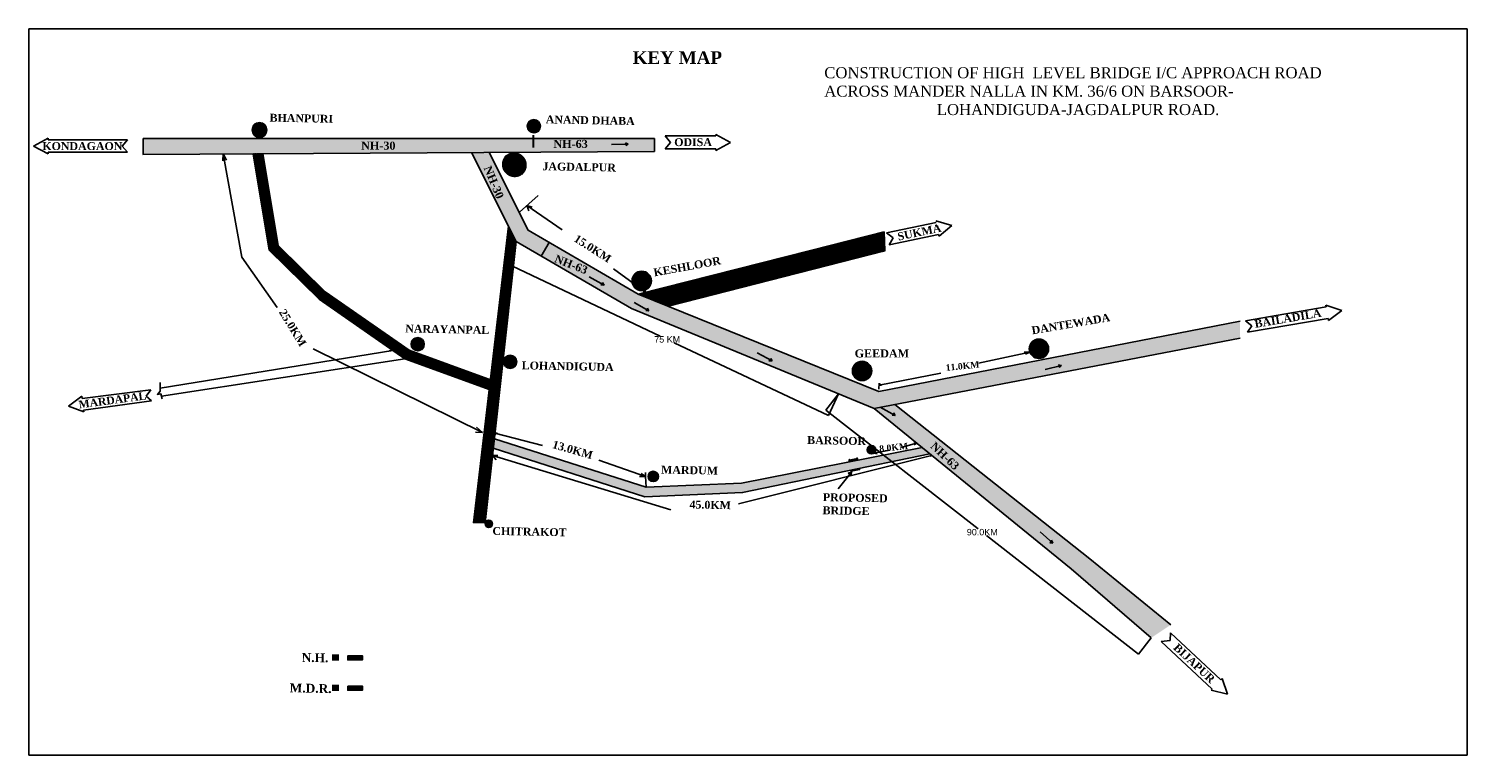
# Model space of a CAD drawing. Header units: metres. Extents: x 8674 to 48049, y 1780 to 5719.
# Tile 1 of 2: x 8674 to 13236, y 1780 to 4083. Entities that reach past the tile are written whole.
import ezdxf

# ---------------------------------------------------------------- set-up
doc = ezdxf.new("R2010")
doc.units = ezdxf.units.M
doc.header["$MEASUREMENT"] = 0
doc.layers.add('TEX', color=6, linetype='Continuous')
doc.layers.add('TEX @ 1', color=6, linetype='Continuous')
doc.styles.get("Standard").update_dxf_attribs({"font": 'arial.ttf'})
doc.styles.add('style1', font='txt.shx', dxfattribs={"height": 1})
doc.dimstyles.get("Standard").update_dxf_attribs({"dimtxt": 0.18, "dimasz": 0.18, "dimexe": 0.18, "dimexo": 0.0625, "dimgap": 0.09, "dimtad": 0, "dimtih": 1, "dimtoh": 1, "dimdec": 4, "dimzin": 0, "dimdsep": 46, "dimtxsty": 'Standard', "dimcen": 0.09, "dimadec": 0, "dimazin": 0, "dimtfac": 1, "dimtdec": 4, "dimtofl": 0, "dimtmove": 0, "dimatfit": 3, "dimfxl": 0, "dimtolj": 1, "dimtzin": 0, "dimarcsym": 0})
pattern_1 = [(45, (8766.64289, 2783.73114), (-0.0883883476, 0.0883883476), [])]
pattern_2 = [(45, (5928.89046, 0), (-0.0883883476, 0.0883883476), [])]

# ---------------------------------------------------------------- blocks, each defined once
blk = doc.blocks.new('*D4')
at = {"color": 0, "lineweight": -2, "transparency": 16777216}
for p, q in [((10220.5, 3408.3), (10187.9, 3339.5)), ((10188.2, 3339.6), (10677.1, 3108.5)), ((11210.2, 2856.6), (10721.4, 3087.6)), ((11242.8, 2925.2), (11210.3, 2856.4))]:
    blk.add_line(p, q, dxfattribs=at)
at = {"color": 0, "transparency": 16777216}
for points in [[(10188.2, 3339.6), (10188.2, 3339.5), (10188, 3339.6)], [(11210.2, 2856.6), (11210.2, 2856.6), (11210.4, 2856.5)]]:
    blk.add_solid(points, dxfattribs=at)
at = {"layer": 'Defpoints', "color": 0, "transparency": 16777216}
for p in [(10220.5, 3408.3), (11242.9, 2925.2), (11210.4, 2856.5)]:
    blk.add_point(p, dxfattribs=at)
at = {"color": 0, "transparency": 16777216, "insert": (10699.2, 3098.1), "char_height": 0.18, "attachment_point": 5}
blk.add_mtext('\\A1;{\\H113.33333x;75 KM}', dxfattribs=at)
blk = doc.blocks.new('*D5')
at = {"color": 0, "lineweight": -2, "transparency": 16777216}
for p, q in [((11242.8, 2925.2), (11202.4, 2873.4)), ((11202.7, 2873.4), (11684.8, 2497.5)), ((12193.9, 2100.7), (11711.8, 2476.5)), ((12234.3, 2152.2), (12193.9, 2100.4))]:
    blk.add_line(p, q, dxfattribs=at)
at = {"color": 0, "transparency": 16777216}
for points in [[(11202.7, 2873.4), (11202.7, 2873.4), (11202.6, 2873.5)], [(12193.9, 2100.7), (12193.8, 2100.6), (12194, 2100.5)]]:
    blk.add_solid(points, dxfattribs=at)
at = {"layer": 'Defpoints', "color": 0, "transparency": 16777216}
for p in [(11242.9, 2925.2), (12234.3, 2152.2), (12194, 2100.5)]:
    blk.add_point(p, dxfattribs=at)
at = {"color": 0, "transparency": 16777216, "insert": (11698.3, 2487), "char_height": 0.18, "attachment_point": 5}
blk.add_mtext('\\A1;{\\H113.33333x;90.0KM}', dxfattribs=at)

msp = doc.modelspace()

# ---------------------------------------------------------------- hatches: boundary and pattern name
h = msp.add_hatch()
h.set_pattern_fill('ANSI31', color=1)
h.set_pattern_definition([(45, (9608.67435, 2882.40104), (-0.088388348, 0.088388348), [])])
edge = h.paths.add_edge_path()
edge.add_arc((10276.31972, 3773.9382), 20.91606, 0, 360)
h = msp.add_hatch()
h.set_pattern_fill('ANSI31', color=1)
h.set_pattern_definition([(45, (8738.53175, 2870.53336), (-0.088388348, 0.088388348), [])])
edge = h.paths.add_edge_path()
edge.add_arc((9406.17712, 3762.07052), 23.48021, 0, 360)
at = {"true_color": 0xf1eb1f}
h = msp.add_hatch(dxfattribs=at)
h.set_pattern_fill('ANSI31', color=2)
h.set_pattern_definition(pattern_1)
h.paths.add_polyline_path([(10658.49155, 3734.81184), (9037.15223, 3734.81184), (9037.41984, 3684.82061), (10658.54137, 3693.49849)])
at = {"true_color": 0x2776bb}
h = msp.add_hatch(dxfattribs=at)
h.set_pattern_fill('ANSI31', color=152)
h.set_pattern_definition(pattern_1)
h.paths.add_polyline_path([(9464.91148, 3395.78418), (9416.78916, 3686.85138), (9386.4088, 3686.68875), (9436.90945, 3381.23624), (9595.40566, 3225.58459), (9866.61419, 3037.01424), (10138.00284, 2937.86838), (10141.41478, 2968.56118), (9880.55383, 3063.86098), (9614.61529, 3248.76713)])
at = {"true_color": 0xf1eb1f}
h = msp.add_hatch(dxfattribs=at)
h.set_pattern_fill('ANSI31', color=2)
h.set_pattern_definition(pattern_1)
h.paths.add_polyline_path([(10258.43642, 3444.12916), (10134.0152, 3690.69069), (10078.16057, 3690.3917), (10220.48795, 3408.34609), (10585.44123, 3196.44015), (11355.33653, 2878.82121), (12515.95989, 3102.31341), (12515.95989, 3156.24278), (11369.87347, 2933.39685), (10607.47162, 3241.46586)])
h.paths.add_polyline_path([(11421.04839, 2891.11186), (11355.36788, 2878.7957), (11980.00797, 2370.48718), (12234.29957, 2152.2292), (12296.0935, 2193.39754), (12039.11709, 2402.08938)])
h = msp.add_hatch()
h.set_pattern_fill('ANSI31', color=1)
h.set_pattern_definition([(45, (5946.87322, 2.91233), (-0.0883883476, 0.0883883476), [])])
edge = h.paths.add_edge_path()
edge.add_arc((10214.37896, 3651.85278), 37.88705, 0, 360)
at = {"true_color": 0x2776bb}
h = msp.add_hatch(dxfattribs=at)
h.set_pattern_fill('ANSI31', color=152)
h.paths.add_polyline_path([(10220.48795, 3408.34609), (10195.75221, 3457.36411), (10084.6246, 2516.75056), (10121.50188, 2517.8976)])
at = {"true_color": 0xf1eb1f}
h = msp.add_hatch(dxfattribs=at)
h.set_pattern_fill('ANSI31', color=2)
h.set_pattern_definition(pattern_1)
h.paths.add_polyline_path([(11389.62431, 3378.73488), (11387.08608, 3439.66414), (10607.47162, 3241.46586), (10702.58346, 3203.03336)])
h = msp.add_hatch()
h.set_pattern_fill('ANSI31', color=1)
h.set_pattern_definition(pattern_2)
edge = h.paths.add_edge_path()
edge.add_arc((10618.34388, 3283.72494), 30.6532, 0, 360)
h = msp.add_hatch()
h.set_pattern_fill('ANSI31', color=1)
h.set_pattern_definition([(45, (9240.19581, 2191.27393), (-0.088388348, 0.088388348), [])])
edge = h.paths.add_edge_path()
edge.add_arc((9907.84118, 3082.81109), 20.91606, 0, 360)
h = msp.add_hatch()
h.set_pattern_fill('ANSI31', color=1)
h.set_pattern_definition([(45, (7188.44391, -215.38637), (-0.0883883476, 0.0883883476), [])])
edge = h.paths.add_edge_path()
edge.add_arc((11877.89733, 3068.33857), 30.6532, 0, 360)
h = msp.add_hatch()
h.set_pattern_fill('ANSI31', color=1)
h.set_pattern_definition([(45, (9533.64486, 2135.60956), (-0.088388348, 0.088388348), [])])
edge = h.paths.add_edge_path()
edge.add_arc((10201.29022, 3027.14672), 20.91606, 0, 360)
h = msp.add_hatch()
h.set_pattern_fill('ANSI31', color=1)
h.set_pattern_definition([(45, (6627.69274, -285.50209), (-0.0883883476, 0.0883883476), [])])
edge = h.paths.add_edge_path()
edge.add_arc((11317.14616, 2998.22285), 30.6532, 0, 360)
at = {"true_color": 0x2776bb}
h = msp.add_hatch(dxfattribs=at)
h.set_pattern_fill('ANSI31', color=152)
h.set_pattern_definition(pattern_1)
h.paths.add_polyline_path([(10151.00254, 2783.27653), (10147.62188, 2752.86518), (10628.17282, 2599.54087), (10938.21229, 2612.44238), (11531.48637, 2735.47712), (11507.62922, 2754.89117), (10934.55833, 2642.31629), (10632.23197, 2629.73574)])
h = msp.add_hatch()
h.set_pattern_fill('ANSI31', color=1)
h.set_pattern_definition([(45, (5956.22785, 4.96396), (-0.0883883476, 0.0883883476), [])])
edge = h.paths.add_edge_path()
edge.add_arc((11346.87188, 2748.39751), 13.3379, 0, 360)
h = msp.add_hatch()
h.set_pattern_fill('ANSI31', color=1)
h.set_pattern_definition(pattern_2)
h.paths.add_polyline_path([(11276.15809, 2715.18913), (11275.95696, 2717.65534), (11276.71722, 2717.79496), (11276.90846, 2715.34326), (11301.24736, 2720.34267), (11300.95306, 2722.67494), (11301.80167, 2722.8598), (11302.2005, 2720.53845), (11302.79032, 2717.65084), (11276.36047, 2712.26449)])
h = msp.add_hatch(color=1)
h.dxf.hatch_style = 1
h.paths.add_polyline_path([(11276.15809, 2715.18913), (11275.95696, 2717.65534), (11276.71722, 2717.79496), (11276.90846, 2715.34326), (11301.24736, 2720.34267), (11300.95306, 2722.67494), (11301.80167, 2722.8598), (11302.2005, 2720.53845), (11302.79032, 2717.65084), (11276.36047, 2712.26449)])
h = msp.add_hatch()
h.set_pattern_fill('ANSI31', color=1)
h.set_pattern_definition([(45, (9987.32065, 1772.24849), (-0.088388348, 0.088388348), [])])
edge = h.paths.add_edge_path()
edge.add_arc((10654.96601, 2663.78565), 16.26473, 0, 360)
h = msp.add_hatch(color=1)
h.dxf.hatch_style = 1
h.paths.add_polyline_path([(11309.39038, 2685.39465), (11308.80201, 2688.27013), (11282.75702, 2682.94097), (11282.96053, 2680.0083)])
h.paths.add_polyline_path([(11283.96127, 2680.19397), (11282.96053, 2680.0083), (11283.14561, 2677.69858), (11284.15389, 2677.79017)])
h.paths.add_polyline_path([(11309.39038, 2685.39465), (11308.48661, 2685.21047), (11309.0448, 2683.01497), (11309.91976, 2683.16921)])
h = msp.add_hatch()
h.set_pattern_fill('ANSI31', color=1)
h.set_pattern_definition([(45, (9465.76371, 1621.94341), (-0.088388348, 0.088388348), [])])
edge = h.paths.add_edge_path()
edge.add_arc((10133.40907, 2513.48058), 11.94062, 0, 360)
at = {"true_color": 0xf1eb1f}
h = msp.add_hatch(dxfattribs=at)
h.set_pattern_fill('ANSI31', color=2)
h.paths.add_polyline_path([(9732.4479, 2095.38169), (9686.19953, 2095.38169), (9686.19953, 2082.18507), (9732.4479, 2082.18507)])
h = msp.add_hatch()
h.set_pattern_fill('ANSI31', color=5)
h.set_pattern_definition([(45, (0, -96.47427), (-0.0883883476, 0.0883883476), [])])
h.paths.add_polyline_path([(9732.4479, 1998.90743), (9686.19953, 1998.90743), (9686.19953, 1985.71081), (9732.4479, 1985.71081)])

# ---------------------------------------------------------------- linework, layer by layer
for p, q in [((8674.43666, 4082.93443), (13236.24536, 4082.93443)), ((8674.43666, 4082.93443), (8674.43666, 1779.82889)), ((13236.24536, 4082.93443), (13236.24536, 1779.82889)), ((10692.8359, 3743.07754), (10853.38286, 3743.07754)), ((10709.54098, 3722.42824), (10692.8359, 3743.07754)), ((10853.38286, 3747.42824), (10899.78089, 3722.42824)), ((10853.38286, 3747.42824), (10853.38286, 3743.07754)), ((8735.51831, 3736.00135), (8689.12028, 3711.00135)), ((8689.12028, 3711.00135), (8735.51831, 3686.00135)), ((8735.51831, 3736.00135), (8735.51831, 3730.40637)), ((8987.25631, 3730.40637), (8735.51831, 3730.40637)), ((8970.55123, 3711.00135), (8987.25631, 3730.40637)), ((8970.55123, 3711.00135), (8987.25631, 3691.93517)), ((9037.15223, 3734.81184), (10658.49155, 3734.81184)), ((9037.15223, 3734.81184), (9037.41984, 3684.82061)), ((10658.49155, 3734.81184), (10658.54137, 3693.49849)), ((10709.54098, 3722.42824), (10692.8359, 3702.7759)), ((10692.8359, 3702.7759), (10853.38286, 3702.7759)), ((10899.78089, 3722.42824), (10853.38286, 3697.42824)), ((10853.38286, 3702.7759), (10853.38286, 3697.42824)), ((8735.51831, 3691.93517), (8735.51831, 3686.00135)), ((8987.25631, 3691.93517), (8735.51831, 3691.93517)), ((9035.78146, 3684.81184), (10658.54137, 3693.49849)), ((9291.22022, 3686.1792), (9290.33467, 3664.21079)), ((9291.22022, 3686.1792), (9301.54744, 3666.37818)), ((10230.76112, 3501.61127), (10290.17322, 3554.2517)), ((10254.33414, 3522.17955), (10259.81338, 3505.86539)), ((10254.33414, 3522.17955), (10271.3843, 3517.28619)), ((11394.94956, 3435.538), (11552.06979, 3468.53129)), ((11550.9226, 3473.99443), (11601.46795, 3459.06308)), ((10607.47162, 3241.46586), (11387.08608, 3439.66414)), ((11387.08608, 3439.66414), (11389.62431, 3378.73488)), ((11415.28853, 3419.96772), (11394.94956, 3435.538)), ((11403.27696, 3398.02977), (11559.9651, 3430.93233)), ((11556.1969, 3458.19218), (11557.34409, 3452.72905)), ((11559.9651, 3430.93233), (11561.19788, 3425.06163)), ((11601.46795, 3459.06308), (11561.19788, 3425.06163)), ((10702.58346, 3203.03336), (11389.62431, 3378.73488)), ((11415.28853, 3419.96772), (11403.27696, 3398.02977)), ((10630.70494, 3247.37238), (10623.40305, 3248.5135)), ((10630.70494, 3247.37238), (10628.09471, 3252.88665)), ((12533.12878, 3157.38632), (12789.33665, 3201.02911)), ((12838.28214, 3189.99753), (12788.34489, 3206.85126)), ((12789.33665, 3201.02911), (12788.34489, 3206.85126)), ((12552.80296, 3141.36863), (12533.12878, 3157.38632)), ((12539.38863, 3120.63745), (12795.5965, 3164.28023)), ((12796.74102, 3157.56125), (12795.5965, 3164.28023)), ((12796.74102, 3157.56125), (12838.28214, 3189.99753)), ((12552.80296, 3141.36863), (12539.38863, 3120.63745)), ((9829.36152, 3062.91589), (9091.38415, 2943.7224)), ((9817.50543, 3061.54822), (9829.36152, 3062.91589)), ((9829.36152, 3062.91589), (9829.36152, 3062.91589)), ((11849.15135, 3057.69492), (11685.83901, 3022.53634)), ((11849.15135, 3057.69492), (11831.13506, 3057.65135)), ((11849.15135, 3057.69492), (11834.95267, 3051.55113)), ((9866.61419, 3037.01424), (9095.30095, 2917.71468)), ((11371.24225, 2952.86597), (11567.06864, 2990.94261)), ((9061.14316, 2938.24493), (8843.45019, 2911.20845)), ((9047.05522, 2917.75637), (9061.17969, 2938.24946)), ((11370.37633, 2940.48206), (11371.68162, 2958.87336)), ((11371.24225, 2952.86597), (11378.06696, 2956.05225)), ((11371.24225, 2952.86597), (11379.22902, 2953.12563)), ((8799.93682, 2886.74307), (8842.56854, 2917.732)), ((8849.26511, 2868.18247), (8799.93682, 2886.74307)), ((8843.45019, 2911.20845), (8842.56854, 2917.732)), ((9063.25205, 2902.99136), (8848.48353, 2873.96558)), ((8849.26511, 2868.18247), (8848.48353, 2873.96558)), ((9047.05522, 2917.75637), (9063.25205, 2902.99136)), ((10113.06914, 2802.88329), (10090.93256, 2804.1429)), ((10113.06914, 2802.88329), (10094.41892, 2819.81118)), ((10152.92791, 2800.59662), (10160.1145, 2801.69163)), ((10152.92791, 2800.59662), (10156.69352, 2796.42177)), ((11354.04573, 2737.18882), (11405.42578, 2747.32145)), ((11354.04573, 2737.18882), (11362.0561, 2741.40601)), ((11354.12573, 2737.20459), (11365.12821, 2735.51523)), ((11490.21893, 2769.059), (11440.93037, 2755.83702)), ((11490.21893, 2769.059), (11480.75837, 2769.10521)), ((11490.21893, 2769.059), (11482.51949, 2763.96732)), ((10145.0357, 2729.60071), (10156.52513, 2716.70747)), ((10145.0357, 2729.60071), (10162.39199, 2729.56413)), ((11537.79013, 2730.34736), (11532.86934, 2729.87474)), ((11537.79013, 2730.34736), (11533.51618, 2727.47897)), ((10630.7763, 2664.01119), (10611.713, 2663.20158)), ((10630.7763, 2664.01119), (10616.91871, 2673.37114)), ((10630.7763, 2664.01119), (10630.28164, 2675.65869)), ((10632.23197, 2629.73574), (10630.7763, 2664.01119)), ((11283.14561, 2677.69858), (11241.41557, 2624.52908)), ((11283.14561, 2677.69858), (11273.35209, 2673.60117)), ((11273.35209, 2673.60117), (11278.06069, 2670.82546)), ((11282.12523, 2669.04907), (11278.06069, 2670.82546)), ((11283.14561, 2677.69858), (11282.12523, 2669.04907)), ((10121.50188, 2517.8976), (10084.6246, 2516.75056)), ((12294.44321, 2143.38946), (12295.25723, 2167.78383)), ((12295.25723, 2167.78383), (12454.7531, 2018.5643)), ((12294.44321, 2143.38946), (12265.92295, 2140.27995)), ((12265.92295, 2140.27995), (12427.33984, 1989.26317)), ((12454.7531, 2018.5643), (12458.78803, 2022.87711)), ((12475.58997, 1972.92241), (12458.78803, 2022.87711)), ((12424.6285, 1986.36511), (12427.33984, 1989.26317)), ((12424.6285, 1986.36511), (12475.58997, 1972.92241)), ((13236.24536, 1779.82889), (8674.43666, 1779.82889))]:
    msp.add_line(p, q)
at = {"color": 1, "lineweight": 30}
msp.add_line((10275.11405, 3706.16585), (10275.11405, 3745.69487), dxfattribs=at)
at = {"color": 18, "true_color": 0x000000}
for p, q in [((10575.77925, 3717.35892), (10521.95345, 3716.44933)), ((10575.77925, 3717.35892), (10566.55913, 3721.47579)), ((10566.55913, 3721.47579), (10569.68537, 3717.25595)), ((10575.77925, 3717.35892), (10568.22705, 3712.57232)), ((10569.68537, 3717.25595), (10568.22705, 3712.57232)), ((10299.89867, 3362.23716), (10325.00523, 3405.47673)), ((10498.83019, 3270.40045), (10451.63097, 3296.29018)), ((10980.61372, 3302.38406), (10928.29563, 3289.70095)), ((10980.61372, 3302.38406), (10970.71552, 3304.38032)), ((10970.71552, 3304.38032), (10974.69053, 3300.94815)), ((10980.61372, 3302.38406), (10974.29404, 3296.05878)), ((10974.69053, 3300.94815), (10974.29404, 3296.05878)), ((10488.75393, 3271.05494), (10493.48653, 3273.33156)), ((10498.83019, 3270.40045), (10488.75393, 3271.05494)), ((10493.48653, 3273.33156), (10494.37902, 3278.1551)), ((10498.83019, 3270.40045), (10494.37902, 3278.1551)), ((10641.22336, 3189.13879), (10594.02415, 3215.02852)), ((10635.87971, 3192.0699), (10636.77219, 3196.89344)), ((10641.22336, 3189.13879), (10636.77219, 3196.89344)), ((10631.14711, 3189.79328), (10635.87971, 3192.0699)), ((10641.22336, 3189.13879), (10631.14711, 3189.79328)), ((11031.94932, 3030.06293), (10984.75011, 3055.95266)), ((11021.87307, 3030.71742), (11026.60567, 3032.99403)), ((11031.94932, 3030.06293), (11021.87307, 3030.71742)), ((11026.60567, 3032.99403), (11027.49815, 3037.81757)), ((11031.94932, 3030.06293), (11027.49815, 3037.81757)), ((11949.70804, 3015.4647), (11897.38995, 3002.78158)), ((11949.70804, 3015.4647), (11939.80985, 3017.46096)), ((11939.80985, 3017.46096), (11943.78486, 3014.02878)), ((11949.70804, 3015.4647), (11943.38837, 3009.13942)), ((11943.78486, 3014.02878), (11943.38837, 3009.13942)), ((11422.14434, 2857.31581), (11374.94512, 2883.20553)), ((11412.06808, 2857.97029), (11416.80068, 2860.24691)), ((11422.14434, 2857.31581), (11412.06808, 2857.97029)), ((11416.80068, 2860.24691), (11417.69317, 2865.07045)), ((11422.14434, 2857.31581), (11417.69317, 2865.07045)), ((11921.7011, 2451.95967), (11881.51137, 2487.77629)), ((11917.15102, 2456.01465), (11912.90409, 2453.55972)), ((11921.7011, 2451.95967), (11912.90409, 2453.55972)), ((11917.71297, 2461.23621), (11917.15102, 2456.01465)), ((11921.7011, 2451.95967), (11917.71297, 2461.23621))]:
    msp.add_line(p, q, dxfattribs=at)
at = {"lineweight": 158}
for p, q in [((9636.69715, 2090.11321), (9657.61569, 2090.11321)), ((9636.69715, 1993.63895), (9657.61569, 1993.63895))]:
    msp.add_line(p, q, dxfattribs=at)
for points in [[(9291.22022, 3686.1792), (9350.29486, 3358.39802), (9462.25548, 3199.50324)], [(9386.4088, 3686.68875), (9436.90945, 3381.23624), (9595.40566, 3225.58459), (9866.61419, 3037.01424), (10138.00284, 2937.86838)], [(9416.78916, 3686.85138), (9464.91148, 3395.78418), (9614.61529, 3248.76713), (9880.55383, 3063.86098), (10141.41478, 2968.56118)], [(10078.16057, 3690.3917), (10220.48795, 3408.34609), (10585.44123, 3196.44015), (11355.33653, 2878.82121), (12515.95989, 3102.31341)], [(10134.0152, 3690.69069), (10258.43642, 3444.12916), (10607.47162, 3241.46586), (11369.87347, 2933.39685), (12515.95989, 3156.24278)], [(10254.33414, 3522.17955), (10366.01309, 3445.96495)], [(10195.75221, 3457.36411), (10084.6246, 2516.75056)], [(10220.48795, 3408.34609), (10121.50188, 2517.8976)], [(10630.70494, 3247.37238), (10529.1011, 3321.77838)], [(10113.06914, 2802.88329), (9575.87985, 3067.86873)], [(9090.95075, 2961.86136), (9091.38415, 2943.7224), (9091.62459, 2933.65917), (9082.53463, 2923.5712), (9093.31993, 2925.25005), (9097.28197, 2910.17931)], [(10170.42157, 2957.96419), (10171.37133, 2957.61722)], [(11355.33653, 2878.82121), (11980.00797, 2370.48718), (12234.29957, 2152.2292)], [(11420.67943, 2891.40378), (12039.11709, 2402.08938), (12296.0935, 2193.39754)], [(10151.00254, 2783.27653), (10632.23197, 2629.73574), (10934.55833, 2642.31629), (11507.19383, 2755.24548)], [(10152.92791, 2800.59662), (10303.79505, 2761.31312)], [(10147.62188, 2752.86518), (10628.17282, 2599.54087), (10938.21229, 2612.44238), (11531.48637, 2735.47712)], [(10145.0357, 2729.60071), (10710.59348, 2557.39844)], [(10630.7763, 2664.01119), (10481.88571, 2715.70047)], [(11537.79013, 2730.34736), (10924.90543, 2576.39456)]]:
    msp.add_lwpolyline(points)
for points in [[(11275.95696, 2717.65534), (11276.71722, 2717.79496), (11276.90846, 2715.34326), (11276.15809, 2715.18913)], [(11276.15809, 2715.18913), (11302.2005, 2720.53845), (11302.79032, 2717.65084), (11276.36047, 2712.26449)], [(11282.75702, 2682.94097), (11308.80201, 2688.27013), (11309.39038, 2685.39465), (11282.96053, 2680.0083)], [(11282.96053, 2680.0083), (11283.96127, 2680.19397), (11284.15389, 2677.79017), (11283.14561, 2677.69858)], [(9686.19953, 2095.38169), (9732.4479, 2095.38169), (9732.4479, 2082.18507), (9686.19953, 2082.18507)], [(9686.19953, 1998.90743), (9732.4479, 1998.90743), (9732.4479, 1985.71081), (9686.19953, 1985.71081)]]:
    msp.add_lwpolyline(points, close=True)
for centre, radius in [((10276.31972, 3773.9382), 20.91606), ((9406.17712, 3762.07052), 23.48021), ((10618.34388, 3283.72494), 30.6532), ((9907.84118, 3082.81109), 20.91606), ((11877.89733, 3068.33857), 30.6532), ((10201.29022, 3027.14672), 20.91606), ((11317.14616, 2998.22285), 30.6532), ((11346.87188, 2748.39751), 13.3379), ((10654.96601, 2663.78565), 16.26473), ((10133.40907, 2513.48058), 11.94062)]:
    msp.add_circle(centre, radius)

# ---------------------------------------------------------------- texts
at = {"color": 0, "insert": (11197.31097, 3961.08464), "char_height": 35, "width": 1573.0569707, "attachment_point": 1, "style": 'style1'}
msp.add_mtext('{\\fTimes New Roman|b0|i0|c0|p18;CONSTRUCTION OF HIGH  LEVEL BRIDGE I/C APPROACH ROAD \\PACROSS MANDER NALLA IN KM. 36/6 ON BARSOOR-\\P                           LOHANDIGUDA-JAGDALPUR ROAD.    }', dxfattribs=at)
at = {"layer": 'TEX', "color": 0}
for s, insert, char_height, width, attachment_point, rotation in [('{\\fTimes New Roman|b1|i0|c0|p18;BHANPURI}', (9438.38966, 3813.59316), 25, 106.0122324, 1, 358.87528768), ('{\\fTimes New Roman|b1|i0|c0|p18;ANAND DHABA}', (10314.32334, 3808.14209), 25, 280.726129, 1, 358.87528768), ('{\\fTimes New Roman|b1|i0|c0|p18;JAGDALPUR}', (10303.8123, 3659.67872), 25, 235.7039554, 1, 358.87528768), ('{\\fTimes New Roman|b1|i0|c0|p18;\\C256;\\c0;NH-30}', (10182.12712, 3551.09751), 25.4, 106.0122324, 3, 292.66698274), ('{\\fTimes New Roman|b1|i0|c0|p18;15.0KM}', (10414.36001, 3432.05671), 25, 106.0122324, 1, 327.34048418), ('{\\fTimes New Roman|b1|i0|c0|p18;SUKMA}', (11427.37364, 3435.80488), 25, 106.0122324, 1, 11.85909504), ('{\\fTimes New Roman|b1|i0|c0|p18;\\C256;\\c0;NH-63}', (10449.64148, 3327.87348), 25.4, 106.0122324, 3, 338.49026494), ('{\\fTimes New Roman|b1|i0|c0|p18;KESHLOOR}', (10653.87212, 3322.19594), 25, 212.5556322, 1, 10.42016283), ('{\\fTimes New Roman|b1|i0|c0|p18;\\C256;\\c0;NH-30}', (10835.16307, 3257.32179), 25.4, 106.0122324, 9, 11.7799343), ('{\\fTimes New Roman|b1|i0|c0|p18;25.0KM}', (9466.25032, 3184.17502), 25, 106.0122324, 7, 301.49246681), ('{\\fTimes New Roman|b1|i0|c0|p18;DANTEWADA}', (11857.14246, 3113.47651), 25, 106.0122324, 7, 9.66705113), ('{\\fTimes New Roman|b1|i0|c0|p18;BAILADILA}', (12564.1078, 3134.44723), 25, 106.0122324, 7, 9.66705113), ('{\\fTimes New Roman|b1|i0|c0|p18;NARAYANPAL}', (9868.68722, 3145.41229), 25, 268.5025238, 1, 358.87528768), ('{\\fTimes New Roman|b1|i0|c0|p18;LOHANDIGUDA}', (10238.02227, 3028.55015), 25, 268.5025238, 1, 358.87528768), ('{\\fTimes New Roman|b1|i0|c0|p18;11.0KM}', (11583.44266, 2997.86869), 20.4, 125.9689281, 7, 5.63676321), ('{\\fTimes New Roman|b1|i0|c0|p18;MARDAPAL}', (9048.23108, 2908.00752), 24.5, 106.0122324, 9, 7.69683969), ('{\\fTimes New Roman|b1|i0|c0|p18;BARSOOR}', (11143.31578, 2791.6946), 25, 106.0122324, 1, 358.87528768), ('{\\fTimes New Roman|b1|i0|c0|p18;13.0KM}', (10332.66336, 2753.79625), 25, 106.0122324, 7, 343.97948817), ('{\\fTimes New Roman|b1|i0|c0|p18;8.0KM}', (11372.71565, 2740.8707), 20.4, 106.0122324, 7, 5.63676321), ('{\\fTimes New Roman|b1|i0|c0|p18;\\C256;\\c0;NH-63}', (11531.48637, 2756.72188), 25.4, 106.0122324, 7, 316.35940679), ('{\\fTimes New Roman|b1|i0|c0|p18;MARDUM}', (10679.97992, 2697.8044), 25, 106.0122324, 1, 358.87528768), ('{\\fTimes New Roman|b1|i0|c0|p18;PROPOSED BRIDGE}', (11192.98442, 2610.66745), 25, 200.6959841, 1, 358.87528768), ('{\\fTimes New Roman|b1|i0|c0|p18;45.0KM}', (10770.12999, 2587.38286), 25, 106.0122324, 1, 358.87528768), ('{\\fTimes New Roman|b1|i0|c0|p18;CHITRAKOT}', (10145.17772, 2503.52811), 25, 237.1437242, 1, 358.87528768), ('{\\fTimes New Roman|b1|i0|c0|p18;N.H.}', (9540.14642, 2103.99634), 28, 82.659949, 1, 358.87528768), ('{\\fTimes New Roman|b1|i0|c0|p18;BIJAPUR}', (12302.14251, 2117.69713), 25, 106.0122324, 7, 316.90652551), ('{\\fTimes New Roman|b1|i0|c0|p18;M.D.R.}', (9502.29688, 2007.52207), 28, 82.659949, 1, 358.87528768)]:
    msp.add_mtext(s, dxfattribs=dict(at, insert=insert, char_height=char_height, width=width, attachment_point=attachment_point, rotation=rotation))
for s, insert, char_height, width, attachment_point in [('{\\fTimes New Roman|b1|i0|c0|p18;KONDAGAON}', (8971.27235, 3723.47267), 25, 139.3807382, 3), ('{\\fTimes New Roman|b1|i0|c0|p18;\\C256;\\c0;NH-30}', (9728.62472, 3725.16234), 25.4, 106.0122324, 1), ('{\\fTimes New Roman|b1|i0|c0|p18;\\C256;\\c0;NH-63}', (10338.39319, 3730.6486), 25.4, 106.0122324, 1), ('{\\fTimes New Roman|b1|i0|c0|p18;ODISA}', (10721.3758, 3736.01197), 25, 106.0122324, 1), ('{\\fTimes New Roman|b1|i0|c0|p18;GEEDAM}', (11293.48084, 3066.34949), 25.4, 169.8759961, 1)]:
    msp.add_mtext(s, dxfattribs=dict(at, insert=insert, char_height=char_height, width=width, attachment_point=attachment_point))
at = {"layer": 'TEX @ 1', "color": 0, "insert": (10589.46184, 4011.60873), "char_height": 40, "width": 304.5543848, "attachment_point": 1}
msp.add_mtext('{\\fTimes New Roman|b1|i0|c0|p18;KEY MAP}', dxfattribs=at)

# ---------------------------------------------------------------- dimensions: what is measured, and where the dimension line sits
for p1, p2, distance, text, picture, middle in [((10220.48795, 3408.34609), (11242.8587, 2925.22374), -75.98528, '{\\H113.33333x;75 KM}', '*D4', (10699.20866, 3098.08405)), ((11242.8587, 2925.22374), (12234.29957, 2152.2292), -65.54121, '{\\H113.33333x;90.0KM}', '*D5', (11698.27988, 2487.03875))]:
    dim = msp.add_aligned_dim(p1=p1, p2=p2, distance=distance, text=text, dimstyle='Standard')
    dim.commit()
    dim.dimension.update_dxf_attribs({"geometry": picture, "text_midpoint": middle})

doc.saveas('drawing.dxf')
